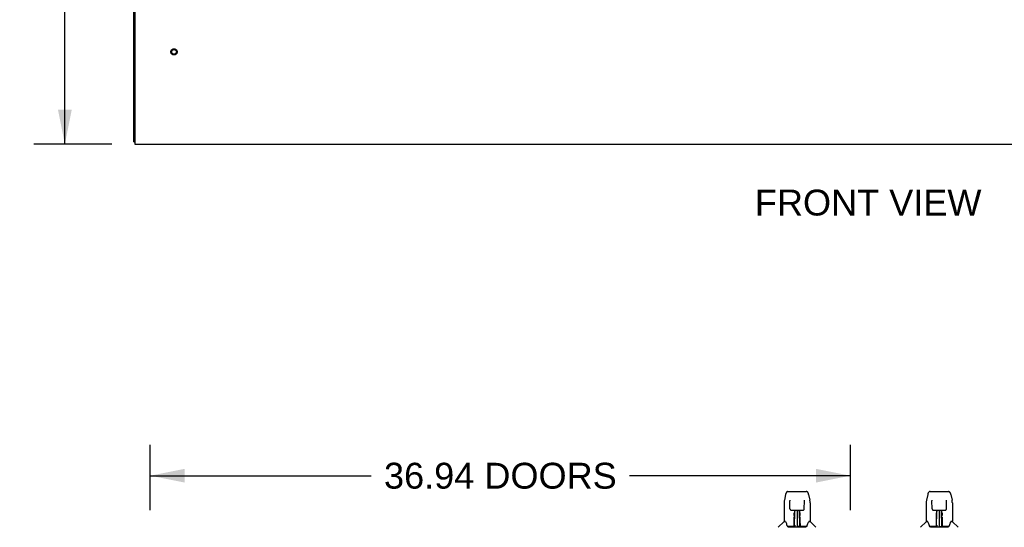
# Model space of a CAD drawing. Header units: inches. Extents: x 0 to 309, y 0 to 200.
# Tile 3 of 119: x 64 to 116, y 40 to 67. Entities that reach past the tile are written whole.
import ezdxf

# ---------------------------------------------------------------- set-up
doc = ezdxf.new("R2010")
doc.units = ezdxf.units.IN
doc.header["$LTSCALE"] = 17
doc.header["$MEASUREMENT"] = 0
doc.linetypes.add('HIDDEN', pattern=[0.2, 0.1, -0.1])
doc.layers.get('0').update_dxf_attribs({"linetype": 'CONTINUOUS'})
for name, color, linetype in [('DEFAULT_2', 8, 'HIDDEN'), ('DIMENSIONS', 7, 'CONTINUOUS'), ('LEFTHAND_DOOR_ASSEMBLY', 7, 'CONTINUOUS'), ('RIGHTHAND_DOOR_ASSEMBLY', 7, 'CONTINUOUS')]:
    doc.layers.add(name, color=color, linetype=linetype)
doc.styles.get("Standard").update_dxf_attribs({"font": 'arial.ttf'})
doc.dimstyles.new('DIMSTYLE_1', dxfattribs={"dimtxt": 1.363636, "dimasz": 1.818182, "dimexe": 0.09, "dimexo": 0.07, "dimgap": 0.0375, "dimtad": 0, "dimtih": 1, "dimtoh": 1, "dimzin": 4, "dimdsep": 46, "dimtxsty": 'Standard', "dimblk": '_FILLED', "dimblk1": '_FILLED', "dimblk2": '_FILLED', "dimcen": 0.09, "dimadec": 3, "dimazin": 1, "dimtfac": 1, "dimtdec": 3, "dimtofl": 0, "dimtmove": 0, "dimatfit": 3, "dimldrblk": '_FILLED', "dimfxl": 0, "dimtolj": 1, "dimtzin": 4, "dimarcsym": 0})

# ---------------------------------------------------------------- blocks, each defined once
blk = doc.blocks.new('_FILLED')
at = {"color": 0, "linetype": 'ByBlock'}
blk.add_solid([(0, 0), (-1, 0.2), (-1, -0.2)], dxfattribs=at)
blk = doc.blocks.new('*D5')
at = {"layer": 'DIMENSIONS', "color": 2, "linetype": 'Continuous'}
for p, q in [((70.5, 41.233), (70.5, 44.693)), ((107.437, 41.233), (107.437, 44.693)), ((70.5, 43.057), (82.153, 43.057)), ((107.437, 43.057), (95.784, 43.057))]:
    blk.add_line(p, q, dxfattribs=at)
at = {"layer": 'DIMENSIONS', "color": 2, "linetype": 'Continuous', "xscale": 1.8181818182, "yscale": 1.8181818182, "zscale": 1.8181818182, "rotation": 180}
blk.add_blockref('_FILLED', (70.5, 43.057), dxfattribs=at)
at = {"layer": 'DIMENSIONS', "color": 2, "linetype": 'Continuous', "xscale": 1.8181818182, "yscale": 1.8181818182, "zscale": 1.8181818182}
blk.add_blockref('_FILLED', (107.437, 43.057), dxfattribs=at)
at = {"layer": 'DIMENSIONS', "color": 2, "linetype": 'Continuous', "insert": (88.968, 43.739), "char_height": 1.36364, "width": 12.26766, "attachment_point": 2, "line_spacing_factor": 0.9}
blk.add_mtext('36.94 DOORS', dxfattribs=at)
blk = doc.blocks.new('*D14')
at = {"layer": 'DIMENSIONS', "color": 2, "linetype": 'Continuous'}
for p, q in [((68.477, 144.539), (64.354, 144.539)), ((65.99, 144.539), (65.99, 103.903)), ((65.99, 60.539), (65.99, 101.175)), ((68.477, 60.539), (64.354, 60.539))]:
    blk.add_line(p, q, dxfattribs=at)
at = {"layer": 'DIMENSIONS', "color": 2, "linetype": 'Continuous', "xscale": 1.8181818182, "yscale": 1.8181818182, "zscale": 1.8181818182}
for p, rotation in [((65.99, 144.539), 90), ((65.99, 60.539), 270)]:
    blk.add_blockref('_FILLED', p, dxfattribs=dict(at, rotation=rotation))
at = {"layer": 'DIMENSIONS', "color": 2, "linetype": 'Continuous', "insert": (65.99, 103.221), "char_height": 1.3636, "width": 4.76512, "attachment_point": 2, "line_spacing_factor": 0.9}
blk.add_mtext('84.00', dxfattribs=at)

msp = doc.modelspace()

# ---------------------------------------------------------------- linework, layer by layer
at = {"color": 7, "linetype": 'Continuous'}
for p, q in [((69.625, 60.664), (69.625, 144.414)), ((69.687, 67.727), (69.687, 60.539)), ((69.625, 60.664), (69.687, 60.664)), ((69.687, 60.539), (147.062, 60.539))]:
    msp.add_line(p, q, dxfattribs=at)
at = {"layer": 'DEFAULT_2', "color": 8, "linetype": 'HIDDEN'}
for radius in [0.164, 0.124]:
    msp.add_circle((71.75, 65.409), radius, dxfattribs=at)
at = {"layer": 'LEFTHAND_DOOR_ASSEMBLY', "color": 7, "linetype": 'Continuous'}
for p, q in [((104.14, 42.222), (105.109, 42.222)), ((103.936, 41.619), (103.936, 40.655)), ((103.936, 41.619), (103.936, 41.619)), ((104.016, 42.068), (103.951, 41.762)), ((104.237, 41.758), (104.237, 41.754)), ((104.237, 41.754), (104.237, 41.749)), ((104.237, 41.749), (104.237, 41.743)), ((104.237, 41.743), (104.237, 41.733)), ((104.245, 41.316), (104.237, 41.733)), ((105.005, 41.316), (105.012, 41.738)), ((105.012, 41.747), (105.012, 41.752)), ((105.012, 41.738), (105.012, 41.747)), ((105.233, 42.068), (105.299, 41.762)), ((105.314, 41.619), (105.314, 40.655)), ((104.325, 41.238), (104.385, 41.238)), ((104.426, 41.239), (104.823, 41.239)), ((104.475, 41.069), (104.475, 41.099)), ((104.475, 41.035), (104.475, 41.069)), ((104.485, 41.239), (104.482, 40.884)), ((104.483, 41.073), (104.482, 41.038)), ((104.483, 41.104), (104.483, 41.073)), ((104.487, 40.379), (104.502, 41.239)), ((104.511, 41.234), (104.51, 41.185)), ((104.511, 41.239), (104.511, 41.234)), ((104.625, 41.239), (104.625, 40.368)), ((104.739, 41.185), (104.739, 41.239)), ((104.762, 40.379), (104.747, 41.239)), ((104.767, 40.884), (104.764, 41.239)), ((104.767, 41.019), (104.767, 41.056)), ((104.775, 41.099), (104.775, 41.069)), ((104.775, 41.069), (104.775, 41.035)), ((104.864, 41.238), (104.924, 41.238)), ((103.927, 40.631), (103.632, 40.336)), ((104.004, 40.647), (103.944, 40.647)), ((103.948, 40.639), (104.01, 40.639)), ((104.007, 40.645), (104.008, 40.643)), ((104.471, 40.391), (104.473, 40.687)), ((104.473, 40.687), (104.474, 40.739)), ((104.48, 40.687), (104.473, 40.687)), ((104.474, 40.998), (104.475, 41.035)), ((104.474, 40.96), (104.474, 40.998)), ((104.474, 40.788), (104.474, 40.832)), ((104.474, 40.739), (104.474, 40.788)), ((104.478, 40.391), (104.48, 40.687)), ((104.481, 40.884), (104.482, 40.959)), ((104.481, 40.433), (104.483, 40.524)), ((104.482, 41.038), (104.482, 40.999)), ((104.482, 40.999), (104.482, 40.959)), ((104.482, 40.884), (104.482, 40.864)), ((104.482, 40.864), (104.482, 40.856)), ((104.482, 40.856), (104.484, 40.856)), ((104.498, 41.013), (104.483, 41.013)), ((104.483, 40.995), (104.498, 40.996)), ((104.484, 40.856), (104.483, 40.779)), ((104.483, 40.779), (104.483, 40.779)), ((104.483, 40.772), (104.483, 40.779)), ((104.483, 40.76), (104.483, 40.772)), ((104.485, 40.772), (104.483, 40.772)), ((104.483, 40.769), (104.491, 40.769)), ((104.483, 40.524), (104.483, 40.759)), ((104.766, 41.013), (104.751, 41.013)), ((104.752, 40.996), (104.766, 40.995)), ((104.758, 40.769), (104.767, 40.769)), ((104.767, 40.772), (104.764, 40.772)), ((104.766, 40.856), (104.767, 40.779)), ((104.766, 40.524), (104.766, 40.76)), ((104.766, 40.524), (104.768, 40.433)), ((104.767, 40.98), (104.767, 41.019)), ((104.768, 40.884), (104.767, 40.98)), ((104.768, 40.864), (104.767, 40.884)), ((104.767, 40.779), (104.767, 40.777)), ((104.767, 40.777), (104.767, 40.766)), ((104.767, 40.766), (104.767, 40.763)), ((104.767, 40.763), (104.767, 40.762)), ((104.768, 40.865), (104.768, 40.875)), ((104.768, 40.837), (104.768, 40.865)), ((104.768, 40.856), (104.768, 40.864)), ((104.769, 40.687), (104.768, 40.766)), ((104.769, 40.687), (104.772, 40.391)), ((104.775, 41.035), (104.775, 40.998)), ((104.775, 40.998), (104.775, 40.96)), ((104.776, 40.764), (104.776, 40.713)), ((104.776, 40.713), (104.779, 40.391)), ((105.238, 40.636), (105.242, 40.643)), ((105.24, 40.639), (105.301, 40.639)), ((105.245, 40.647), (105.246, 40.648)), ((105.306, 40.647), (105.245, 40.647)), ((105.322, 40.631), (105.617, 40.336)), ((104.472, 40.372), (104.139, 40.372)), ((104.16, 40.364), (105.089, 40.364)), ((104.473, 40.372), (104.472, 40.372)), ((104.474, 40.368), (104.473, 40.369)), ((104.477, 40.373), (104.477, 40.371)), ((104.48, 40.386), (104.481, 40.393)), ((104.48, 40.385), (104.48, 40.386)), ((104.48, 40.383), (104.48, 40.385)), ((104.48, 40.382), (104.48, 40.383)), ((104.48, 40.382), (104.48, 40.382)), ((104.481, 40.404), (104.481, 40.433)), ((104.481, 40.404), (104.481, 40.38)), ((104.481, 40.393), (104.481, 40.404)), ((104.486, 40.369), (104.492, 40.364)), ((104.497, 40.447), (104.488, 40.447)), ((104.491, 40.372), (104.489, 40.372)), ((104.497, 40.447), (104.496, 40.37)), ((104.496, 40.37), (104.625, 40.368)), ((104.754, 40.37), (104.625, 40.368)), ((104.754, 40.37), (104.752, 40.447)), ((104.761, 40.447), (104.752, 40.447)), ((104.758, 40.364), (104.763, 40.369)), ((104.76, 40.372), (104.759, 40.372)), ((104.768, 40.433), (104.769, 40.405)), ((104.768, 40.38), (104.769, 40.404)), ((104.768, 40.38), (104.769, 40.378)), ((104.769, 40.405), (104.769, 40.393)), ((104.769, 40.393), (104.769, 40.39)), ((104.769, 40.39), (104.769, 40.387)), ((104.769, 40.387), (104.769, 40.385)), ((104.769, 40.385), (104.769, 40.384)), ((104.769, 40.384), (104.769, 40.383)), ((104.769, 40.383), (104.769, 40.382)), ((104.769, 40.382), (104.769, 40.381)), ((104.772, 40.374), (104.773, 40.373)), ((104.773, 40.371), (104.773, 40.373)), ((104.774, 40.366), (104.775, 40.368)), ((105.11, 40.372), (104.777, 40.372))]:
    msp.add_line(p, q, dxfattribs=at)
for points in [[(104.14, 42.222), (104.137, 42.222), (104.123, 42.221), (104.11, 42.217), (104.098, 42.212), (104.087, 42.205), (104.076, 42.197), (104.067, 42.189), (104.059, 42.179), (104.052, 42.168), (104.045, 42.157), (104.039, 42.144), (104.034, 42.131), (104.029, 42.116), (104.024, 42.099), (104.019, 42.081), (104.016, 42.068)], [(105.233, 42.068), (105.231, 42.081), (105.226, 42.099), (105.221, 42.116), (105.215, 42.131), (105.21, 42.145), (105.204, 42.157), (105.197, 42.169), (105.19, 42.179), (105.182, 42.189), (105.173, 42.198), (105.162, 42.206), (105.151, 42.212), (105.138, 42.217), (105.125, 42.221), (105.112, 42.222), (105.109, 42.222)], [(103.951, 41.762), (103.945, 41.732), (103.94, 41.692), (103.937, 41.652), (103.936, 41.619)], [(104.237, 41.761), (104.237, 41.762), (104.237, 41.761), (104.237, 41.761), (104.237, 41.76), (104.237, 41.759), (104.237, 41.758)], [(105.012, 41.752), (105.013, 41.756), (105.013, 41.758), (105.013, 41.759), (105.013, 41.76), (105.013, 41.761), (105.013, 41.761)], [(105.314, 41.619), (105.313, 41.652), (105.31, 41.692), (105.304, 41.732), (105.299, 41.762)], [(104.245, 41.316), (104.245, 41.309), (104.247, 41.298), (104.251, 41.287), (104.255, 41.277), (104.262, 41.268), (104.269, 41.26), (104.278, 41.253), (104.288, 41.247), (104.298, 41.242), (104.308, 41.239), (104.319, 41.238), (104.324, 41.238)], [(104.386, 41.238), (104.395, 41.238), (104.406, 41.238), (104.417, 41.239), (104.426, 41.239)], [(104.483, 41.104), (104.482, 41.103), (104.482, 41.102), (104.48, 41.1), (104.479, 41.099), (104.477, 41.099), (104.475, 41.099)], [(104.767, 41.056), (104.767, 41.089), (104.767, 41.104)], [(104.823, 41.239), (104.833, 41.239), (104.844, 41.238), (104.855, 41.238), (104.864, 41.238)], [(104.926, 41.238), (104.932, 41.238), (104.942, 41.24), (104.953, 41.243), (104.963, 41.247), (104.973, 41.253), (104.981, 41.261), (104.989, 41.269), (104.995, 41.279), (104.999, 41.289), (105.003, 41.299), (105.004, 41.31), (105.005, 41.316)], [(104.004, 40.648), (104.004, 40.648), (104.004, 40.648), (104.004, 40.647)], [(104.004, 40.647), (104.005, 40.647), (104.005, 40.646), (104.006, 40.645), (104.007, 40.645)], [(104.007, 40.645), (104.006, 40.645), (104.006, 40.646), (104.005, 40.647), (104.005, 40.647), (104.006, 40.647)], [(104.013, 40.639), (104.011, 40.641), (104.01, 40.642), (104.009, 40.643), (104.008, 40.644), (104.007, 40.645)], [(104.008, 40.643), (104.011, 40.637), (104.025, 40.608), (104.04, 40.573), (104.056, 40.53), (104.072, 40.482), (104.086, 40.435)], [(104.474, 40.832), (104.474, 40.851), (104.474, 40.869)], [(104.482, 40.864), (104.482, 40.864), (104.483, 40.86), (104.484, 40.856)], [(104.766, 40.856), (104.766, 40.86), (104.767, 40.864)], [(104.767, 40.762), (104.766, 40.761), (104.766, 40.761), (104.766, 40.76)], [(104.768, 40.766), (104.768, 40.815), (104.768, 40.837)], [(104.775, 40.869), (104.775, 40.851), (104.775, 40.832), (104.775, 40.811), (104.776, 40.764)], [(105.163, 40.435), (105.177, 40.481), (105.193, 40.529), (105.209, 40.571), (105.224, 40.607), (105.238, 40.636)], [(105.243, 40.645), (105.242, 40.644), (105.241, 40.643), (105.24, 40.642), (105.238, 40.641), (105.236, 40.639)], [(105.242, 40.643), (105.242, 40.644), (105.243, 40.645)], [(105.243, 40.645), (105.243, 40.645), (105.244, 40.646), (105.245, 40.647), (105.245, 40.647)], [(105.244, 40.647), (105.244, 40.647), (105.244, 40.647), (105.244, 40.646), (105.243, 40.646), (105.243, 40.645)], [(104.086, 40.435), (104.089, 40.427), (104.094, 40.414), (104.099, 40.404), (104.104, 40.395), (104.109, 40.388)], [(104.109, 40.388), (104.115, 40.382), (104.121, 40.377), (104.129, 40.373), (104.136, 40.372), (104.139, 40.372)], [(104.47, 40.372), (104.472, 40.372), (104.474, 40.373), (104.475, 40.374), (104.477, 40.376), (104.478, 40.377), (104.478, 40.38)], [(104.473, 40.369), (104.473, 40.369), (104.472, 40.369), (104.472, 40.368), (104.471, 40.368), (104.47, 40.367), (104.47, 40.367)], [(104.48, 40.38), (104.48, 40.378), (104.479, 40.376), (104.478, 40.374), (104.476, 40.373), (104.474, 40.372), (104.473, 40.372)], [(104.473, 40.372), (104.474, 40.372), (104.476, 40.373), (104.477, 40.373)], [(104.477, 40.373), (104.478, 40.374), (104.478, 40.375), (104.479, 40.376), (104.479, 40.377), (104.48, 40.378), (104.48, 40.378), (104.48, 40.378), (104.48, 40.379), (104.48, 40.379), (104.48, 40.379), (104.48, 40.38), (104.48, 40.38), (104.48, 40.38), (104.48, 40.38), (104.48, 40.381), (104.48, 40.381), (104.48, 40.382)], [(104.477, 40.373), (104.479, 40.374), (104.48, 40.376)], [(104.48, 40.376), (104.481, 40.378), (104.481, 40.38)], [(104.48, 40.376), (104.48, 40.375), (104.481, 40.374), (104.482, 40.372), (104.483, 40.371), (104.485, 40.37), (104.486, 40.369)], [(104.486, 40.372), (104.485, 40.373), (104.484, 40.373), (104.483, 40.374), (104.483, 40.374), (104.482, 40.375), (104.481, 40.376), (104.481, 40.377), (104.481, 40.377)], [(104.489, 40.372), (104.489, 40.372), (104.488, 40.372), (104.487, 40.372), (104.486, 40.372)], [(104.763, 40.372), (104.761, 40.372), (104.76, 40.372)], [(104.769, 40.377), (104.768, 40.376), (104.768, 40.375), (104.767, 40.375), (104.766, 40.374), (104.765, 40.373), (104.764, 40.372), (104.763, 40.372)], [(104.763, 40.369), (104.764, 40.37), (104.765, 40.371), (104.767, 40.371), (104.768, 40.372), (104.769, 40.373), (104.769, 40.374), (104.77, 40.375), (104.77, 40.375)], [(104.769, 40.381), (104.769, 40.381), (104.769, 40.38), (104.769, 40.38), (104.769, 40.38), (104.77, 40.38), (104.77, 40.379), (104.77, 40.379), (104.77, 40.379), (104.77, 40.378), (104.77, 40.378), (104.77, 40.377), (104.77, 40.377), (104.771, 40.376), (104.771, 40.375), (104.772, 40.374)], [(104.769, 40.378), (104.769, 40.376), (104.771, 40.374), (104.772, 40.373), (104.773, 40.373)], [(104.772, 40.38), (104.772, 40.378), (104.773, 40.376), (104.774, 40.374), (104.775, 40.373), (104.777, 40.372), (104.779, 40.372)], [(104.773, 40.373), (104.774, 40.372), (104.776, 40.372)], [(104.774, 40.366), (104.774, 40.366), (104.774, 40.365), (104.775, 40.365), (104.775, 40.365), (104.775, 40.365), (104.776, 40.365), (104.776, 40.365), (104.777, 40.365), (104.778, 40.366), (104.778, 40.366), (104.779, 40.366), (104.78, 40.367)], [(104.776, 40.372), (104.777, 40.372), (104.777, 40.372)], [(105.111, 40.372), (105.113, 40.372), (105.12, 40.373), (105.128, 40.377), (105.134, 40.381), (105.14, 40.387)], [(105.14, 40.387), (105.146, 40.395), (105.151, 40.403), (105.155, 40.413), (105.16, 40.426), (105.163, 40.435)]]:
    msp.add_lwpolyline(points, dxfattribs=at)
for centre, radius, start, end in [((103.948, 40.61), 0.0295, 90, 135), ((103.944, 40.655), 0.00787, 180, 270), ((104.485, 40.763), 0.00886, 359, 89), ((104.764, 40.763), 0.00886, 91, 181), ((105.301, 40.61), 0.0295, 45, 90), ((105.306, 40.655), 0.00787, 270, 360), ((104.485, 40.372), 0.00787, 182, 258.8695), ((104.496, 40.379), 0.00886, 179.0026, 269), ((104.753, 40.379), 0.00886, 271, 1), ((104.765, 40.372), 0.00787, 281.1329, 358)]:
    msp.add_arc(centre, radius, start, end, dxfattribs=at)
at = {"layer": 'RIGHTHAND_DOOR_ASSEMBLY', "color": 7, "linetype": 'Continuous'}
for p, q in [((111.64, 42.222), (112.609, 42.222)), ((111.436, 41.619), (111.436, 40.655)), ((111.436, 41.619), (111.436, 41.619)), ((111.516, 42.068), (111.451, 41.762)), ((111.737, 41.758), (111.737, 41.754)), ((111.737, 41.754), (111.737, 41.749)), ((111.737, 41.749), (111.737, 41.743)), ((111.737, 41.743), (111.737, 41.733)), ((111.745, 41.316), (111.737, 41.733)), ((112.505, 41.316), (112.512, 41.738)), ((112.512, 41.747), (112.512, 41.752)), ((112.512, 41.738), (112.512, 41.747)), ((112.733, 42.068), (112.799, 41.762)), ((112.814, 41.619), (112.814, 40.655)), ((111.825, 41.238), (111.885, 41.238)), ((111.926, 41.239), (112.323, 41.239)), ((111.975, 41.069), (111.975, 41.099)), ((111.975, 41.035), (111.975, 41.069)), ((111.985, 41.239), (111.982, 40.884)), ((111.983, 41.073), (111.982, 41.038)), ((111.983, 41.104), (111.983, 41.073)), ((111.987, 40.379), (112.002, 41.239)), ((112.011, 41.234), (112.01, 41.185)), ((112.011, 41.239), (112.011, 41.234)), ((112.125, 41.239), (112.125, 40.368)), ((112.239, 41.185), (112.239, 41.239)), ((112.262, 40.379), (112.247, 41.239)), ((112.267, 40.884), (112.264, 41.239)), ((112.267, 41.019), (112.267, 41.056)), ((112.275, 41.099), (112.275, 41.069)), ((112.275, 41.069), (112.275, 41.035)), ((112.364, 41.238), (112.424, 41.238)), ((111.427, 40.631), (111.132, 40.336)), ((111.504, 40.647), (111.444, 40.647)), ((111.448, 40.639), (111.51, 40.639)), ((111.507, 40.645), (111.508, 40.643)), ((111.971, 40.391), (111.973, 40.687)), ((111.973, 40.687), (111.974, 40.739)), ((111.98, 40.687), (111.973, 40.687)), ((111.974, 40.998), (111.975, 41.035)), ((111.974, 40.96), (111.974, 40.998)), ((111.974, 40.788), (111.974, 40.832)), ((111.974, 40.739), (111.974, 40.788)), ((111.978, 40.391), (111.98, 40.687)), ((111.981, 40.884), (111.982, 40.959)), ((111.981, 40.433), (111.983, 40.524)), ((111.982, 41.038), (111.982, 40.999)), ((111.982, 40.999), (111.982, 40.959)), ((111.982, 40.884), (111.982, 40.864)), ((111.982, 40.864), (111.982, 40.856)), ((111.982, 40.856), (111.984, 40.856)), ((111.998, 41.013), (111.983, 41.013)), ((111.983, 40.995), (111.998, 40.996)), ((111.984, 40.856), (111.983, 40.779)), ((111.983, 40.779), (111.983, 40.779)), ((111.983, 40.772), (111.983, 40.779)), ((111.983, 40.76), (111.983, 40.772)), ((111.985, 40.772), (111.983, 40.772)), ((111.983, 40.769), (111.991, 40.769)), ((111.983, 40.524), (111.983, 40.759)), ((112.266, 41.013), (112.251, 41.013)), ((112.252, 40.996), (112.266, 40.995)), ((112.258, 40.769), (112.267, 40.769)), ((112.267, 40.772), (112.264, 40.772)), ((112.266, 40.856), (112.267, 40.779)), ((112.266, 40.524), (112.266, 40.76)), ((112.266, 40.524), (112.268, 40.433)), ((112.267, 40.98), (112.267, 41.019)), ((112.268, 40.884), (112.267, 40.98)), ((112.268, 40.864), (112.267, 40.884)), ((112.267, 40.779), (112.267, 40.777)), ((112.267, 40.777), (112.267, 40.766)), ((112.267, 40.766), (112.267, 40.763)), ((112.267, 40.763), (112.267, 40.762)), ((112.268, 40.865), (112.268, 40.875)), ((112.268, 40.837), (112.268, 40.865)), ((112.268, 40.856), (112.268, 40.864)), ((112.269, 40.687), (112.268, 40.766)), ((112.269, 40.687), (112.272, 40.391)), ((112.275, 41.035), (112.275, 40.998)), ((112.275, 40.998), (112.275, 40.96)), ((112.276, 40.764), (112.276, 40.713)), ((112.276, 40.713), (112.279, 40.391)), ((112.738, 40.636), (112.742, 40.643)), ((112.74, 40.639), (112.801, 40.639)), ((112.745, 40.647), (112.746, 40.648)), ((112.806, 40.647), (112.745, 40.647)), ((112.822, 40.631), (113.117, 40.336)), ((111.972, 40.372), (111.639, 40.372)), ((111.66, 40.364), (112.589, 40.364)), ((111.973, 40.372), (111.972, 40.372)), ((111.974, 40.368), (111.973, 40.369)), ((111.977, 40.373), (111.977, 40.371)), ((111.98, 40.386), (111.981, 40.393)), ((111.98, 40.385), (111.98, 40.386)), ((111.98, 40.384), (111.98, 40.385)), ((111.98, 40.383), (111.98, 40.384)), ((111.98, 40.382), (111.98, 40.383)), ((111.981, 40.404), (111.981, 40.433)), ((111.981, 40.404), (111.981, 40.38)), ((111.981, 40.393), (111.981, 40.404)), ((111.986, 40.369), (111.992, 40.364)), ((111.997, 40.447), (111.988, 40.447)), ((111.991, 40.372), (111.989, 40.372)), ((111.997, 40.447), (111.996, 40.37)), ((111.996, 40.37), (112.125, 40.368)), ((112.254, 40.37), (112.125, 40.368)), ((112.254, 40.37), (112.252, 40.447)), ((112.261, 40.447), (112.252, 40.447)), ((112.258, 40.364), (112.263, 40.369)), ((112.26, 40.372), (112.259, 40.372)), ((112.268, 40.433), (112.269, 40.405)), ((112.268, 40.38), (112.269, 40.404)), ((112.268, 40.38), (112.269, 40.378)), ((112.269, 40.405), (112.269, 40.393)), ((112.269, 40.393), (112.269, 40.39)), ((112.269, 40.39), (112.269, 40.387)), ((112.269, 40.387), (112.269, 40.385)), ((112.269, 40.385), (112.269, 40.384)), ((112.269, 40.384), (112.269, 40.383)), ((112.269, 40.383), (112.269, 40.382)), ((112.269, 40.382), (112.269, 40.381)), ((112.272, 40.374), (112.273, 40.373)), ((112.273, 40.371), (112.273, 40.373)), ((112.274, 40.366), (112.275, 40.368)), ((112.61, 40.372), (112.277, 40.372))]:
    msp.add_line(p, q, dxfattribs=at)
for points in [[(111.64, 42.222), (111.637, 42.222), (111.623, 42.221), (111.61, 42.217), (111.598, 42.212), (111.587, 42.205), (111.576, 42.197), (111.567, 42.189), (111.559, 42.179), (111.552, 42.168), (111.545, 42.157), (111.539, 42.144), (111.534, 42.131), (111.529, 42.116), (111.524, 42.099), (111.519, 42.081), (111.516, 42.068)], [(112.733, 42.068), (112.731, 42.081), (112.726, 42.099), (112.721, 42.116), (112.715, 42.131), (112.71, 42.145), (112.704, 42.157), (112.697, 42.169), (112.69, 42.179), (112.682, 42.189), (112.673, 42.198), (112.662, 42.206), (112.651, 42.212), (112.638, 42.217), (112.625, 42.221), (112.612, 42.222), (112.609, 42.222)], [(111.451, 41.762), (111.445, 41.732), (111.44, 41.692), (111.437, 41.652), (111.436, 41.619)], [(111.737, 41.761), (111.737, 41.762), (111.737, 41.761), (111.737, 41.761), (111.737, 41.76), (111.737, 41.759), (111.737, 41.758)], [(112.512, 41.752), (112.513, 41.756), (112.513, 41.758), (112.513, 41.759), (112.513, 41.76), (112.513, 41.761), (112.513, 41.761)], [(112.814, 41.619), (112.813, 41.652), (112.81, 41.692), (112.804, 41.732), (112.799, 41.762)], [(111.745, 41.316), (111.745, 41.309), (111.747, 41.298), (111.751, 41.287), (111.755, 41.277), (111.762, 41.268), (111.769, 41.26), (111.778, 41.253), (111.788, 41.247), (111.798, 41.242), (111.808, 41.239), (111.819, 41.238), (111.824, 41.238)], [(111.886, 41.238), (111.895, 41.238), (111.906, 41.238), (111.917, 41.239), (111.926, 41.239)], [(111.983, 41.104), (111.982, 41.103), (111.982, 41.102), (111.98, 41.1), (111.979, 41.099), (111.977, 41.099), (111.975, 41.099)], [(112.267, 41.056), (112.267, 41.089), (112.267, 41.104)], [(112.323, 41.239), (112.333, 41.239), (112.344, 41.238), (112.355, 41.238), (112.364, 41.238)], [(112.426, 41.238), (112.432, 41.238), (112.442, 41.24), (112.453, 41.243), (112.463, 41.247), (112.473, 41.253), (112.481, 41.261), (112.489, 41.269), (112.495, 41.279), (112.499, 41.289), (112.503, 41.299), (112.504, 41.31), (112.505, 41.316)], [(111.504, 40.648), (111.504, 40.648), (111.504, 40.648), (111.504, 40.647)], [(111.504, 40.647), (111.505, 40.647), (111.505, 40.646), (111.506, 40.645), (111.507, 40.645)], [(111.507, 40.645), (111.506, 40.645), (111.506, 40.646), (111.505, 40.647), (111.505, 40.647), (111.506, 40.647)], [(111.513, 40.639), (111.511, 40.641), (111.51, 40.642), (111.509, 40.643), (111.508, 40.644), (111.507, 40.645)], [(111.508, 40.643), (111.511, 40.637), (111.525, 40.608), (111.54, 40.573), (111.556, 40.53), (111.572, 40.482), (111.586, 40.435)], [(111.974, 40.832), (111.974, 40.851), (111.974, 40.869)], [(111.982, 40.864), (111.982, 40.864), (111.983, 40.86), (111.984, 40.856)], [(112.266, 40.856), (112.266, 40.86), (112.267, 40.864)], [(112.267, 40.762), (112.266, 40.761), (112.266, 40.761), (112.266, 40.76)], [(112.268, 40.766), (112.268, 40.815), (112.268, 40.837)], [(112.275, 40.869), (112.275, 40.851), (112.275, 40.832), (112.275, 40.811), (112.276, 40.764)], [(112.663, 40.435), (112.677, 40.481), (112.693, 40.529), (112.709, 40.571), (112.724, 40.607), (112.738, 40.636)], [(112.743, 40.645), (112.742, 40.644), (112.741, 40.643), (112.74, 40.642), (112.738, 40.641), (112.736, 40.639)], [(112.742, 40.643), (112.742, 40.644), (112.743, 40.645)], [(112.743, 40.645), (112.743, 40.645), (112.744, 40.646), (112.745, 40.647), (112.745, 40.647)], [(112.744, 40.647), (112.744, 40.647), (112.744, 40.647), (112.744, 40.646), (112.743, 40.646), (112.743, 40.645)], [(111.586, 40.435), (111.589, 40.427), (111.594, 40.414), (111.599, 40.404), (111.604, 40.395), (111.609, 40.388)], [(111.609, 40.388), (111.615, 40.382), (111.621, 40.377), (111.629, 40.373), (111.636, 40.372), (111.639, 40.372)], [(111.97, 40.372), (111.972, 40.372), (111.974, 40.373), (111.975, 40.374), (111.977, 40.376), (111.978, 40.377), (111.978, 40.38)], [(111.973, 40.369), (111.973, 40.369), (111.972, 40.369), (111.972, 40.368), (111.971, 40.368), (111.97, 40.367), (111.97, 40.367)], [(111.98, 40.38), (111.98, 40.378), (111.979, 40.376), (111.978, 40.374), (111.976, 40.373), (111.974, 40.372), (111.973, 40.372)], [(111.973, 40.372), (111.974, 40.372), (111.976, 40.373), (111.977, 40.373)], [(111.977, 40.373), (111.978, 40.374), (111.978, 40.375), (111.979, 40.376), (111.979, 40.377), (111.98, 40.378), (111.98, 40.378), (111.98, 40.378), (111.98, 40.379), (111.98, 40.379), (111.98, 40.379), (111.98, 40.38), (111.98, 40.38), (111.98, 40.38), (111.98, 40.38), (111.98, 40.381), (111.98, 40.381), (111.98, 40.381), (111.98, 40.382)], [(111.977, 40.373), (111.979, 40.374), (111.98, 40.376)], [(111.98, 40.376), (111.981, 40.378), (111.981, 40.38)], [(111.98, 40.376), (111.98, 40.375), (111.981, 40.374), (111.982, 40.372), (111.983, 40.371), (111.985, 40.37), (111.986, 40.369)], [(111.986, 40.372), (111.985, 40.373), (111.984, 40.373), (111.983, 40.374), (111.983, 40.374), (111.982, 40.375), (111.981, 40.376), (111.981, 40.377), (111.981, 40.377)], [(111.989, 40.372), (111.989, 40.372), (111.988, 40.372), (111.987, 40.372), (111.986, 40.372)], [(112.263, 40.372), (112.261, 40.372), (112.26, 40.372)], [(112.269, 40.377), (112.268, 40.376), (112.268, 40.375), (112.267, 40.375), (112.266, 40.374), (112.265, 40.373), (112.264, 40.372), (112.263, 40.372)], [(112.263, 40.369), (112.264, 40.37), (112.265, 40.371), (112.267, 40.371), (112.268, 40.372), (112.269, 40.373), (112.269, 40.374), (112.27, 40.375), (112.27, 40.375)], [(112.269, 40.381), (112.269, 40.381), (112.269, 40.38), (112.269, 40.38), (112.269, 40.38), (112.27, 40.38), (112.27, 40.379), (112.27, 40.379), (112.27, 40.379), (112.27, 40.378), (112.27, 40.378), (112.27, 40.377), (112.27, 40.377), (112.271, 40.376), (112.271, 40.375), (112.272, 40.374)], [(112.269, 40.378), (112.269, 40.376), (112.271, 40.374), (112.272, 40.373), (112.273, 40.373)], [(112.272, 40.38), (112.272, 40.378), (112.273, 40.376), (112.274, 40.374), (112.275, 40.373), (112.277, 40.372), (112.279, 40.372)], [(112.273, 40.373), (112.274, 40.372), (112.276, 40.372)], [(112.274, 40.366), (112.274, 40.366), (112.274, 40.365), (112.275, 40.365), (112.275, 40.365), (112.275, 40.365), (112.276, 40.365), (112.276, 40.365), (112.277, 40.365), (112.278, 40.366), (112.278, 40.366), (112.279, 40.366), (112.28, 40.367)], [(112.276, 40.372), (112.277, 40.372), (112.277, 40.372)], [(112.611, 40.372), (112.613, 40.372), (112.62, 40.373), (112.628, 40.377), (112.634, 40.381), (112.64, 40.387)], [(112.64, 40.387), (112.646, 40.395), (112.651, 40.403), (112.655, 40.413), (112.66, 40.426), (112.663, 40.435)]]:
    msp.add_lwpolyline(points, dxfattribs=at)
for centre, radius, start, end in [((111.448, 40.61), 0.0295, 90, 135), ((111.444, 40.655), 0.00787, 180, 270), ((111.985, 40.763), 0.00886, 359, 89), ((112.264, 40.763), 0.00886, 91, 181), ((112.801, 40.61), 0.0295, 45, 90), ((112.806, 40.655), 0.00787, 270, 360), ((111.985, 40.372), 0.00787, 182, 258.8695), ((111.996, 40.379), 0.00886, 179.0026, 269), ((112.253, 40.379), 0.00886, 271, 1), ((112.265, 40.372), 0.00787, 281.1329, 358)]:
    msp.add_arc(centre, radius, start, end, dxfattribs=at)

# ---------------------------------------------------------------- texts
at = {"layer": 'DIMENSIONS', "color": 2, "linetype": 'Continuous', "insert": (108.373, 58.143), "char_height": 1.3636, "width": 11.93309, "attachment_point": 2, "line_spacing_factor": 0.9}
msp.add_mtext('FRONT VIEW', dxfattribs=at)

# ---------------------------------------------------------------- dimensions: what is measured, and where the dimension line sits
at = {"layer": 'DIMENSIONS', "color": 2, "linetype": 'Continuous'}
dim = msp.add_linear_dim(base=(65.99, 60.539), p1=(68.547, 144.539), p2=(68.547, 60.539), angle=270, dimstyle='DIMSTYLE_1', dxfattribs=at)
dim.commit()
dim.dimension.update_dxf_attribs({"geometry": '*D14', "text_midpoint": (65.982, 102.531), "dimtype": 160})
dim = msp.add_linear_dim(base=(70.5, 43.057), p1=(107.437, 41.163), p2=(70.5, 41.163), angle=180, text='<> DOORS', dimstyle='DIMSTYLE_1', dxfattribs=at)
dim.commit()
dim.dimension.update_dxf_attribs({"geometry": '*D5', "text_midpoint": (88.968, 43.057), "dimtype": 160})

doc.saveas('drawing.dxf')
